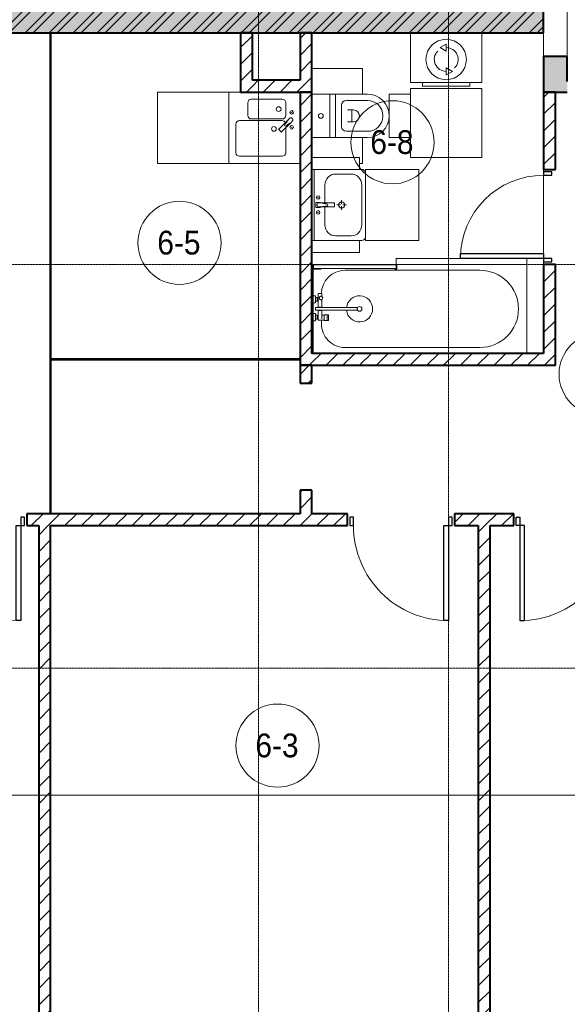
# Model space of a CAD drawing. Header units: millimetres. Extents: x 5617 to 143375, y 7718 to 186221.
# Tile 24 of 106: x 33196 to 37806, y 15970 to 24260. Entities that reach past the tile are written whole.
import ezdxf

# ---------------------------------------------------------------- set-up
doc = ezdxf.new("R2010")
doc.units = ezdxf.units.MM
doc.linetypes.add('ADSK_Линия сетки', pattern=[25, 20, -2.5, 0, -2.5])
doc.linetypes.add('Линия сетки', pattern=[25, 20, -2.5, 0, -2.5])
for name, color, linetype, lineweight in [('Двери', 7, 'Continuous', 18), ('Марки помещений', 7, 'Continuous', 20), ('Мебель', 7, 'Continuous', 18), ('Оси', 7, 'Continuous', 9), ('Перекрытия', 7, 'Continuous', 18), ('Сантехнические приборы', 7, 'Continuous', 18), ('Стены разрез', 7, 'Continuous', 40), ('Стены штриховка', 7, 'Continuous', 40), ('Форма', 7, 'Continuous', 18), ('Электрооборудование', 7, 'Continuous', 18)]:
    doc.layers.add(name, color=color, linetype=linetype, lineweight=lineweight)
doc.styles.add('Arial_3', font='arial.ttf', dxfattribs={"width": 0.9, "height": 200})
pattern_1 = [(45, (0, 0), (-70.71068, 70.71068), [])]

# ---------------------------------------------------------------- blocks, each defined once
blk = doc.blocks.new('MR_Мойка - Кухонная мойка-2515860-МКСС_К4_L08_28_500_')
at = {"layer": 'Сантехнические приборы', "color": 253, "true_color": 0xaaaaaa}
for p, q in [((300, -550), (300, 50)), ((-104, -70), (-210, -70)), ((-136.7, -6.7), (-122.6, -33.3)), ((-79, -39), (-69.8, -48.2)), ((-69.8, -48.2), (11.4, -129.4)), ((-45.7, -24.2), (-55, -14.9)), ((35.5, -105.4), (-45.7, -24.2)), ((2.7, -6.7), (-11.4, -33.3)), ((210, -70), (0.1, -70)), ((-240, -100), (-240, -360)), ((-74, -360), (-74, -100)), ((-60, -100), (-60, -460)), ((15.7, -129.4), (35.5, -109.6)), ((240, -460), (240, -100)), ((-210, -390), (-104, -390)), ((-300, -450), (-300, -550)), ((-300, -450), (-300, -550)), ((-30, -490), (210, -490)), ((-300, -550), (300, -550))]:
    blk.add_line(p, q, dxfattribs=at)
for centre, radius, start, end in [((-210, -100), 30, 90, 180), ((-129.7, -20), 15, 360, 180), ((-129.7, -20), 15, 180, 360), ((-104, -100), 30, 360, 90), ((-67, -26.9), 17, 45, 225), ((-171.5, -230.2), 208.5, 46.5946, 60.81769), ((-30, -100), 30, 118.55106, 180), ((136.3, 77.5), 208.5, 209.18231, 223.4054), ((-21.7, -72.3), 9.19, 225, 45), ((-4.3, -20), 15, 360, 180), ((-4.3, -20), 15, 180, 360), ((210, -100), 30, 360, 90), ((-157, -130), 20, 360, 180), ((-157, -130), 20, 180, 360), ((10, -170), 20, 360, 180), ((13.5, -127.3), 3, 225, 315), ((13.5, -127.3), 3, 225, 315), ((33.3, -107.5), 3, 315, 45), ((33.3, -107.5), 3, 315, 45), ((10, -170), 20, 180, 360), ((-210, -360), 30, 180, 270), ((-104, -360), 30, 270, 360), ((-30, -460), 30, 180, 270), ((210, -460), 30, 270, 360)]:
    blk.add_arc(centre, radius, start, end, dxfattribs=at)
blk = doc.blocks.new('MR_Зона обслуживания - MR_Зона обслуживания-2638748-МКСС_К4_L08_28_500_')
at = {"layer": 'Мебель', "lineweight": 9}
for p, q in [((300, 0), (-300, 0)), ((-300, 0), (-300, -600)), ((300, -600), (300, 0)), ((-300, -600), (300, -600))]:
    blk.add_line(p, q, dxfattribs=at)
blk = doc.blocks.new('A_DOR_Door - Вн_3_Одинарная_800x2100-2910492-МКСС_К4_L08_28_500_')
at = {"layer": 'Двери', "color": 253, "lineweight": 30, "true_color": 0xaaaaaa}
for p, q in [((-350, 50), (-350, 750)), ((-350, 750), (-310, 750)), ((-350, 50), (-350, 750)), ((-310, 750), (-310, 50)), ((-380, 50), (-380, -20)), ((-350, 50), (-380, 50)), ((-310, 50), (-350, 50)), ((-350, -20), (-350, 50)), ((380, 50), (350, 50)), ((350, 50), (350, -20)), ((380, -20), (380, 50)), ((-380, -20), (-350, -20)), ((350, -20), (380, -20))]:
    blk.add_line(p, q, dxfattribs=at)
at = {"layer": 'Двери', "color": 254, "lineweight": 9, "true_color": 0xd4d4d4}
blk.add_arc((-350, 50), 700, 360, 90, dxfattribs=at)
blk = doc.blocks.new('A_DOR_Door - Вн_3_Одинарная_900x2100-3286973-МКСС_К4_L08_28_500_')
at = {"layer": 'Двери', "color": 253, "lineweight": 30, "true_color": 0xaaaaaa}
for p, q in [((-400, 50), (-400, 850)), ((-400, 850), (-360, 850)), ((-400, 50), (-400, 850)), ((-360, 850), (-360, 50)), ((-430, 50), (-430, -20)), ((-400, 50), (-430, 50)), ((-360, 50), (-400, 50)), ((-400, -20), (-400, 50)), ((430, 50), (400, 50)), ((400, 50), (400, -20)), ((430, -20), (430, 50)), ((-430, -20), (-400, -20)), ((400, -20), (430, -20))]:
    blk.add_line(p, q, dxfattribs=at)
at = {"layer": 'Двери', "color": 254, "lineweight": 9, "true_color": 0xd4d4d4}
blk.add_arc((-400, 50), 800, 360, 90, dxfattribs=at)
blk = doc.blocks.new('A_DOR_Door - Вн_3_Одинарная_900x2100-3287716-МКСС_К4_L08_28_500_')
at = {"layer": 'Двери', "color": 253, "lineweight": 30, "true_color": 0xaaaaaa}
for p, q in [((-430, 20), (-400, 20)), ((-430, -50), (-430, 20)), ((-400, 20), (-400, -50)), ((400, -50), (400, 20)), ((400, 20), (430, 20)), ((430, 20), (430, -50)), ((-400, -50), (-430, -50)), ((-400, -50), (-400, -850)), ((-360, -50), (-400, -50)), ((-400, -50), (-400, -850)), ((-360, -850), (-360, -50)), ((430, -50), (400, -50)), ((-400, -850), (-360, -850))]:
    blk.add_line(p, q, dxfattribs=at)
at = {"layer": 'Двери', "color": 254, "lineweight": 9, "true_color": 0xd4d4d4}
blk.add_arc((-400, -50), 800, 270, 0, dxfattribs=at)
blk = doc.blocks.new('MR_Ванна - Санузел с ванной_1800x750-V14-МКСС_К4_L08_28_500_')
at = {"layer": 'Сантехнические приборы', "color": 253, "true_color": 0xaaaaaa}
for p, q in [((-900, 0), (-900, -750)), ((900, -275.2), (900, 0)), ((-505, -50), (630, -50)), ((780, -276.9), (770.9, -276.9)), ((770.9, -276.9), (770.9, -323.9)), ((770.9, -323.9), (780, -323.9)), ((807.5, -276.9), (780, -276.9)), ((780, -276.9), (780, -323.9)), ((780, -323.9), (780, -276.9)), ((780, -323.9), (807.5, -323.9)), ((807.5, -323.9), (807.5, -276.9)), ((858, -278.8), (807.5, -278.8)), ((807.5, -278.8), (807.5, -321.6)), ((807.5, -321.6), (826.3, -321.6)), ((826.3, -291.7), (826.3, -363.7)), ((830, -250), (830, -278.8)), ((858, -291.7), (858, -278.8)), ((858, -363.7), (858, -291.7)), ((866, -291.7), (858, -291.7)), ((858, -291.7), (858, -318.6)), ((858, -318.6), (866, -318.6)), ((880, -289), (866, -289)), ((866, -289), (866, -321)), ((866, -318.6), (866, -291.7)), ((866, -321), (880, -321)), ((900, -275.2), (880, -275.2)), ((880, -275.2), (880, -335)), ((880, -321), (880, -289)), ((900, -335), (900, -275.2)), ((880, -363.7), (524.9, -363.7)), ((524.9, -386.3), (880, -386.3)), ((826.3, -386.3), (826.3, -453.7)), ((858, -504.1), (858, -386.3)), ((880, -335), (900, -335)), ((880, -386.3), (880, -363.7)), ((900, -425), (900, -335)), ((826.3, -480.7), (826.3, -504.1)), ((858, -441.4), (858, -468.3)), ((866, -441.4), (858, -441.4)), ((858, -468.3), (866, -468.3)), ((866, -439), (866, -471)), ((880, -439), (866, -439)), ((866, -468.3), (866, -441.4)), ((866, -471), (880, -471)), ((880, -425), (880, -484.8)), ((900, -425), (880, -425)), ((880, -471), (880, -439)), ((880, -484.8), (900, -484.8)), ((900, -484.8), (900, -425)), ((900, -710), (900, -484.8)), ((826.3, -504.1), (858, -504.1)), ((630, -700), (-505, -700)), ((195, -710), (195, -750.1)), ((210, -710), (195, -710)), ((200, -745.1), (200, -715)), ((200, -715), (210, -715)), ((895, -715), (200, -715)), ((200, -715), (200, -745.1)), ((210, -745.1), (200, -745.1)), ((200, -745.1), (895, -745.1)), ((210, -715), (210, -710)), ((210, -750.1), (210, -745.1)), ((900, -710), (835, -710)), ((835, -710), (835, -715)), ((835, -715), (895, -715)), ((895, -745.1), (885, -745.1)), ((885, -745.1), (885, -750)), ((895, -715), (895, -745.1)), ((895, -745.1), (895, -715)), ((900, -750), (900, -710)), ((195, -750.1), (210, -750.1)), ((210, -750), (885, -750)), ((885, -750), (900, -750))]:
    blk.add_line(p, q, dxfattribs=at)
for centre, radius, start, end in [((-505, -375), 325, 90, 270), ((630, -250), 200, 360, 90), ((508.5, -375), 110, 5.91598, 354.08402), ((508.5, -375), 20, 90, 270), ((508.5, -375), 20, 270, 90), ((508.5, -375), 20, 325.4667, 34.5333), ((843.9, -375), 15.5, 47.00933, 132.99067), ((843.9, -375), 15.5, 227.00933, 312.99067), ((832.8, -467.2), 15, 90, 270), ((832.8, -467.2), 15, 244.04828, 115.95172), ((832.8, -467.2), 15, 270, 90), ((630, -500), 200, 270, 358.81432)]:
    blk.add_arc(centre, radius, start, end, dxfattribs=at)
blk = doc.blocks.new('MR_Зона обслуживания - MR_Зона обслуживания-V46-МКСС_К4_L08_28_500_')
at = {"layer": 'Мебель', "lineweight": 9}
for p, q in [((545.1, 0), (-550, 0)), ((-550, 0), (-550, -50)), ((9.4, -50), (550, -50)), ((550, -50), (550, -0.1))]:
    blk.add_line(p, q, dxfattribs=at)
blk = doc.blocks.new('MR_Унитаз напольный - Санузел с ванной-2515844-МКСС_К4_L08_28_500_')
at = {"layer": 'Сантехнические приборы', "color": 253, "true_color": 0xaaaaaa}
for p, q in [((-182.5, 200), (-182.5, 50)), ((182.5, 50), (182.5, 200)), ((-182.5, 50), (182.5, 50)), ((182.5, 50), (-182.5, 50)), ((-182.5, 50), (-182.5, 0)), ((-182.5, 0), (182.5, 0)), ((182.5, 0), (182.5, 50)), ((182.5, 0), (-182.5, 0)), ((-182.5, 0), (-182.5, -267.5)), ((-90, -50), (90, -50)), ((182.5, -267.5), (182.5, 0)), ((-130, -267.5), (-130, -90)), ((-50, -150), (-50, -100)), ((-50, -135), (50, -135)), ((50, -100), (50, -150)), ((130, -90), (130, -267.5))]:
    blk.add_line(p, q, dxfattribs=at)
for centre, radius, start, end in [((0, 125), 20, 0, 180), ((0, 125), 20, 180, 0), ((-90, -90), 40, 90, 180), ((90, -90), 40, 360, 90), ((0, -150), 50, 180, 0), ((0, -267.5), 182.5, 180, 360), ((0, -267.5), 130, 180, 0)]:
    blk.add_arc(centre, radius, start, end, dxfattribs=at)
blk = doc.blocks.new('MR_Зона обслуживания - MR_Зона обслуживания-V47-МКСС_К4_L08_28_500_')
at = {"layer": 'Мебель', "lineweight": 9}
for p, q in [((182.5, 0), (-182.5, 0)), ((-182.5, 0), (-182.5, -180.4)), ((182.5, -180.4), (182.5, 0))]:
    blk.add_line(p, q, dxfattribs=at)
blk = doc.blocks.new('MR_Зона обслуживания - MR_Зона обслуживания-2638729-МКСС_К4_L08_28_500_')
at = {"layer": 'Мебель', "lineweight": 9}
for p, q in [((108.75, -425), (108.75, 0)), ((-108.75, -425), (108.75, -425))]:
    blk.add_line(p, q, dxfattribs=at)
blk = doc.blocks.new('MR_Зона обслуживания - MR_Зона обслуживания-V48-МКСС_К4_L08_28_500_')
at = {"layer": 'Мебель', "lineweight": 9}
for p, q in [((-108.75, -400), (-108.75, -425)), ((-108.75, -425), (108.75, -425))]:
    blk.add_line(p, q, dxfattribs=at)
blk = doc.blocks.new('MR_Тумба-Умывальник с зеркалом - Тумба-умывальник_600-2515846-МКСС_К4_L08_28_500_')
at = {"layer": 'Сантехнические приборы', "color": 253, "true_color": 0xaaaaaa}
for p, q in [((-300, -20), (300, -20)), ((-69.7, -39.8), (-55.6, -66.3)), ((20, -33.1), (-20, -33.1)), ((-20, -33.1), (-20, -73.1)), ((-20, -73.1), (-17, -73.1)), ((-17, -60), (-17, -73.1)), ((-17, -73.1), (-17, -187.9)), ((17, -73.1), (17, -60)), ((17, -187.9), (17, -73.1)), ((17, -73.1), (20, -73.1)), ((20, -73.1), (20, -33.1)), ((69.7, -39.8), (55.6, -66.3)), ((-17, -110), (-170, -110)), ((170, -110), (17, -110)), ((-260, -200), (-260, -330)), ((-14, -190.9), (14, -190.9)), ((0, -210), (0, -240)), ((260, -330), (260, -200)), ((-10, -250), (-40, -250)), ((0, -290), (0, -260)), ((40, -250), (10, -250)), ((-300, -400), (-300, -420)), ((300, -420), (300, -400)), ((-170, -420), (170, -420))]:
    blk.add_line(p, q, dxfattribs=at)
for centre, radius, start, end in [((-62.7, -53.1), 15, 360, 180), ((-62.7, -53.1), 15, 180, 360), ((0, -60), 17, 360, 180), ((-217.6, -129.9), 208.5, 1.5946, 15.81769), ((217.6, -129.9), 208.5, 164.18231, 178.4054), ((62.7, -53.1), 15, 360, 180), ((62.7, -53.1), 15, 180, 360), ((-170, -200), 90, 90, 180), ((0, -124.1), 9.19, 180, 360), ((170, -200), 90, 360, 90), ((0, -250), 25, 0, 180), ((-14, -187.9), 3, 180, 270), ((-14, -187.9), 3, 195, 255), ((14, -187.9), 3, 270, 0), ((14, -187.9), 3, 285, 345), ((-170, -330), 90, 180, 270), ((0, -250), 25, 180, 0), ((170, -330), 90, 270, 360), ((-270, -420), 30, 180, 270), ((270, -420), 30, 270, 360)]:
    blk.add_arc(centre, radius, start, end, dxfattribs=at)
blk = doc.blocks.new('MR_Зона обслуживания - MR_Зона обслуживания-2638731-МКСС_К4_L08_28_500_')
at = {"layer": 'Мебель', "lineweight": 9}
for p, q in [((300, 0), (-300, 0)), ((-300, 0), (-300, -450)), ((300, -450), (300, 0)), ((-300, -450), (300, -450))]:
    blk.add_line(p, q, dxfattribs=at)
blk = doc.blocks.new('MR_Зона обслуживания - MR_Зона обслуживания-2638732-МКСС_К4_L08_28_500_')
at = {"layer": 'Мебель', "lineweight": 9}
for p, q in [((-50, 0), (-50, -400)), ((50, -400), (50, 0)), ((-50, -400), (50, -400))]:
    blk.add_line(p, q, dxfattribs=at)
blk = doc.blocks.new('MR_Стиральная машина - Стиральная машина_450-V49-МКСС_К4_L08_28_500_')
at = {"layer": 'Электрооборудование', "color": 253, "true_color": 0xaaaaaa}
for p, q in [((-300, 0), (-300, -420)), ((300, -420), (300, 0)), ((0, -95), (-52, -125)), ((-52, -125), (0, -155)), ((0, -155), (0, -95)), ((0, -295), (0, -355)), ((52, -325), (0, -295)), ((0, -355), (52, -325)), ((-300, -420), (300, -420)), ((-200, -420), (-200, -450)), ((-200, -450), (200, -450)), ((200, -450), (200, -420))]:
    blk.add_line(p, q, dxfattribs=at)
for radius, start, end in [(170, 360, 180), (100, 135, 270), (100, 315, 90), (170, 180, 360)]:
    blk.add_arc((0, -225), radius, start, end, dxfattribs=at)
blk = doc.blocks.new('MR_Зона обслуживания - MR_Зона обслуживания-2638756-МКСС_К4_L08_28_500_')
at = {"layer": 'Мебель', "lineweight": 9}
for p, q in [((300, 0), (-300, 0)), ((-300, 0), (-300, -580)), ((300, -580), (300, 0)), ((-300, -580), (300, -580))]:
    blk.add_line(p, q, dxfattribs=at)
blk = doc.blocks.new('135_SLK_K4_AR_rvt-1-МКСС_К4_L08_28_500_')
at = {"layer": 'Стены разрез', "lineweight": 9, "true_color": 0xaaaaaa}
h = blk.add_hatch(dxfattribs=at)
h.set_pattern_fill('FP_1', color=253, style=0, pattern_type=2)
h.set_pattern_definition([(50, (0, 0), (218.62117, -19.1268), [22.86, -251.46]), (355, (0, 0), (-42.29187, 229.2684), [18.288, -201.168]), (100.451, (18.22, -1.6), (176.33107, 210.13963), [19.428, -213.708]), (46.184, (0, 60.96), (325.29495, -50.45164), [34.29, -377.19]), (96.636, (27.1, 56.76), (284.883, 296.9127), [29.142, -320.562]), (351.184, (0, 60.96), (284.8858, 296.9107), [27.432, -301.752]), (21, (30.48, 45.72), (181.93753, -122.71832), [22.86, -251.46]), (326, (30.48, 45.72), (74.16223, 221.0262), [18.288, -201.168]), (71.451, (45.64, 35.5), (256.10035, 98.30526), [19.428, -213.708]), (37.5, (0, 0), (3.70639, 101.465895), [3.353, -195.377, 3.353, -200.863, -201.93]), (37.5, (0, 0), (3.70639, 101.465895), [-402.946, 3.353, -198.577]), (7.5, (0, 0), (80.18358, 120.21653), [3.353, -113.081, 3.353, -190.805, -76.962]), (7.5, (0, 0), (80.18358, 120.21653), [-310.591, 3.353, -73.609]), (327.5, (-67.97, 0), (162.708646, -6.87497), [3.353, -72.847, 3.353, -234.391, -315.468]), (327.5, (-67.97, 0), (162.708646, -6.87497), [-313.944, 3.353, -312.115]), (317.5, (-98.45, 0), (177.75468, 30.51183), [3.353, -95.707, 3.353, -154.534, -224.028]), (317.5, (-98.45, 0), (177.75468, 30.51183), [-256.946, 3.353, -220.675])])
h.paths.add_polyline_path([(88549.8, 24150), (95950, 24150), (95950, 24350), (88549.8, 24350), (88549.8, 24151.4)])
h = blk.add_hatch(dxfattribs=at)
h.set_pattern_fill('FP_2', color=253, style=0, pattern_type=2)
h.set_pattern_definition([(45, (0, 0), (-101.02788, 101.02788), []), (45, (67.35, 0), (-101.02788, 101.02788), [])])
h.paths.add_polyline_path([(88549.8, 24150), (95950, 24150), (95950, 24350), (88549.8, 24350), (88549.8, 24151.4)])
h = blk.add_hatch(dxfattribs=at)
h.set_pattern_fill('FP_3', color=253, style=0, pattern_type=2)
h.set_pattern_definition(pattern_1)
h.paths.add_polyline_path([(93500, 23650), (93500, 24150), (93400, 24150), (93400, 23650)])
h = blk.add_hatch(dxfattribs=at)
h.set_pattern_fill('FP_3', color=253, style=0, pattern_type=2)
h.set_pattern_definition(pattern_1)
h.paths.add_polyline_path([(93900, 23650), (94000, 23650), (94000, 24150), (93900, 24150), (93900, 23750)])
at = {"layer": 'Стены разрез', "lineweight": 18, "true_color": 0xcbcbcb}
h = blk.add_hatch(color=9, dxfattribs=at)
h.paths.add_polyline_path([(97700, 23650), (97700, 23950), (97250, 23950), (97250, 23650), (97609.7, 23650)])
h.paths.add_polyline_path([(96025.7, 23650), (96150, 23650), (96150, 23950), (95950, 23950), (95950, 23650)])
at = {"layer": 'Стены разрез', "lineweight": 9, "true_color": 0xaaaaaa}
h = blk.add_hatch(dxfattribs=at)
h.set_pattern_fill('FP_3', color=253, style=0, pattern_type=2)
h.set_pattern_definition(pattern_1)
h.paths.add_polyline_path([(93900, 23650), (93900, 23750), (93500, 23750), (93500, 23650), (93847.7, 23650)])
h = blk.add_hatch(dxfattribs=at)
h.set_pattern_fill('FP_3', color=253, style=0, pattern_type=2)
h.set_pattern_definition(pattern_1)
h.paths.add_polyline_path([(94000, 21350), (94000, 23650), (93900, 23650), (93900, 21350)])
h = blk.add_hatch(dxfattribs=at)
h.set_pattern_fill('FP_3', color=253, style=0, pattern_type=2)
h.set_pattern_definition(pattern_1)
h.paths.add_polyline_path([(96025.7, 21450), (96050, 21450), (96050, 22200), (95950, 22200), (95950, 21450)])
h.paths.add_polyline_path([(95950, 23000), (96050, 23000), (96050, 23650), (95950, 23650)])
h = blk.add_hatch(dxfattribs=at)
h.set_pattern_fill('FP_3', color=253, style=0, pattern_type=2)
h.set_pattern_definition(pattern_1)
h.paths.add_polyline_path([(96050, 21350), (96050, 21450), (94000, 21450), (94000, 21350), (96025.7, 21350)])
h = blk.add_hatch(dxfattribs=at)
h.set_pattern_fill('FP_3', color=253, style=0, pattern_type=2)
h.set_pattern_definition(pattern_1)
h.paths.add_polyline_path([(93900, 20100), (94000, 20100), (94000, 20300), (93900, 20300)])
h.paths.add_polyline_path([(93900, 21200), (94000, 21200), (94000, 21350), (93900, 21350)])
h = blk.add_hatch(dxfattribs=at)
h.set_pattern_fill('FP_3', color=253, style=0, pattern_type=2)
h.set_pattern_definition(pattern_1)
h.paths.add_polyline_path([(97400, 20000), (97400, 20100), (96600, 20100), (96600, 20000)])
h.paths.add_polyline_path([(95700, 20000), (95700, 20100), (95200, 20100), (95200, 20000), (95500, 20000)])
h.paths.add_polyline_path([(94300, 20000), (94300, 20100), (91600, 20100), (91600, 20000), (92857.7, 20000)])
h.paths.add_polyline_path([(90700, 20000), (90700, 20100), (88352.6, 20100), (88352.6, 20000), (89689.7, 20000)])
h = blk.add_hatch(dxfattribs=at)
h.set_pattern_fill('FP_3', color=253, style=0, pattern_type=2)
h.set_pattern_definition(pattern_1)
h.paths.add_polyline_path([(91700, 15600), (91800, 15600), (91800, 20000), (91700, 20000), (91700, 15780.1)])
h = blk.add_hatch(dxfattribs=at)
h.set_pattern_fill('FP_3', color=253, style=0, pattern_type=2)
h.set_pattern_definition(pattern_1)
h.paths.add_polyline_path([(95500, 15600), (95500, 20000), (95400, 20000), (95400, 15600)])
at = {"layer": 'Перекрытия', "color": 253, "true_color": 0xaaaaaa}
for p, q in [((96150, 25550), (96150, 23950)), ((95950, 23950), (95950, 24150)), ((95950, 23000), (95950, 22980)), ((95950, 22980), (95950, 23000)), ((95950, 22950), (95950, 22290)), ((95950, 22290), (95950, 22950)), ((95950, 22220), (95950, 22200)), ((95950, 22200), (95950, 22220))]:
    blk.add_line(p, q, dxfattribs=at)
at = {"layer": 'Стены разрез', "color": 253, "true_color": 0xaaaaaa}
for p, q in [((95950, 24150), (95950, 24350)), ((88549.8, 24150), (91799.6, 24150)), ((91799.6, 24150), (91799.6, 20100)), ((91800.4, 24150), (95950, 24150)), ((91800.4, 21400.4), (91800.4, 24150)), ((93500, 24150), (93400, 24150)), ((93400, 24150), (93400, 23650)), ((93500, 23750), (93500, 24150)), ((94000, 24150), (93900, 24150)), ((93900, 24150), (93900, 23750)), ((94000, 23650), (94000, 24150)), ((96150, 23950), (95950, 23950)), ((95950, 23950), (95950, 23650)), ((96150, 23740), (96150, 23950)), ((93900, 23750), (93500, 23750)), ((93400, 23650), (93500, 23650)), ((93500, 23650), (93900, 23650)), ((94000, 23650), (93900, 23650)), ((93900, 23650), (93900, 21400.4)), ((93900, 23650), (94000, 23650)), ((94000, 21450), (94000, 23650)), ((95950, 23650), (96150, 23650)), ((96050, 23650), (95950, 23650)), ((95950, 23650), (95950, 23000)), ((96050, 23000), (96050, 23650)), ((95950, 23000), (96050, 23000)), ((96050, 22200), (95950, 22200)), ((95950, 22200), (95950, 21450)), ((96050, 21450), (96050, 22200)), ((93900, 21400.4), (91800.4, 21400.4)), ((91800.4, 20100), (91800.4, 21399.6)), ((91800.4, 21399.6), (93900, 21399.6)), ((93900, 21399.6), (93900, 21350)), ((95950, 21450), (94000, 21450)), ((96050, 21350), (96050, 21450)), ((94000, 21350), (93900, 21350)), ((93900, 21350), (93900, 21200)), ((93900, 21350), (94000, 21350)), ((94000, 21350), (96050, 21350)), ((94000, 21200), (94000, 21350)), ((93900, 21200), (94000, 21200)), ((94000, 20300), (93900, 20300)), ((93900, 20300), (93900, 20100)), ((94000, 20100), (94000, 20300)), ((91799.6, 20100), (91600, 20100)), ((91600, 20100), (91600, 20000)), ((93900, 20100), (91800.4, 20100)), ((94300, 20100), (94000, 20100)), ((94300, 20000), (94300, 20100)), ((95700, 20100), (95200, 20100)), ((95200, 20100), (95200, 20000)), ((95700, 20000), (95700, 20100)), ((91600, 20000), (91700, 20000)), ((91700, 20000), (91700, 15600)), ((91800, 15600), (91800, 20000)), ((91800, 20000), (94300, 20000)), ((95200, 20000), (95400, 20000)), ((95400, 20000), (95400, 15600)), ((95500, 15600), (95500, 20000)), ((95500, 20000), (95700, 20000))]:
    blk.add_line(p, q, dxfattribs=at)
at = {"layer": 'Стены штриховка', "color": 253, "true_color": 0xaaaaaa}
for p, q in [((91800.4, 24150), (91799.6, 24150)), ((93900, 21399.6), (93900, 21400.4)), ((91799.6, 20100), (91800.4, 20100))]:
    blk.add_line(p, q, dxfattribs=at)
at = {"layer": 'Двери', "color": 253, "lineweight": 18, "true_color": 0xaaaaaa}
for name, p, rotation in [('A_DOR_Door - Вн_3_Одинарная_800x2100-2910492-МКСС_К4_L08_28_500_', (96000, 22600), 90.00000000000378), ('A_DOR_Door - Вн_3_Одинарная_900x2100-3286973-МКСС_К4_L08_28_500_', (91150, 20050), 180), ('A_DOR_Door - Вн_3_Одинарная_900x2100-3286973-МКСС_К4_L08_28_500_', (94750, 20050), 180)]:
    blk.add_blockref(name, p, dxfattribs=dict(at, rotation=rotation))
blk.add_blockref('A_DOR_Door - Вн_3_Одинарная_900x2100-3287716-МКСС_К4_L08_28_500_', (96150, 20050), dxfattribs=at)
at = {"layer": 'Мебель', "color": 253, "lineweight": 18, "true_color": 0xaaaaaa}
for name, p, rotation in [('MR_Зона обслуживания - MR_Зона обслуживания-2638729-МКСС_К4_L08_28_500_', (94000, 23741.2), 90.00000000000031), ('MR_Зона обслуживания - MR_Зона обслуживания-2638748-МКСС_К4_L08_28_500_', (93300, 23350), 269.999999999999), ('MR_Зона обслуживания - MR_Зона обслуживания-V47-МКСС_К4_L08_28_500_', (94650, 23450), 90.00000000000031), ('MR_Зона обслуживания - MR_Зона обслуживания-V48-МКСС_К4_L08_28_500_', (94000, 23158.7), 90.00000000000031), ('MR_Зона обслуживания - MR_Зона обслуживания-2638732-МКСС_К4_L08_28_500_', (94000, 23050), 89.9999999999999), ('MR_Зона обслуживания - MR_Зона обслуживания-2638731-МКСС_К4_L08_28_500_', (94450, 22700), 89.9999999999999), ('MR_Зона обслуживания - MR_Зона обслуживания-2638732-МКСС_К4_L08_28_500_', (94000, 22350), 89.9999999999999), ('MR_Зона обслуживания - MR_Зона обслуживания-V46-МКСС_К4_L08_28_500_', (95259.4, 22200), 180)]:
    blk.add_blockref(name, p, dxfattribs=dict(at, rotation=rotation))
blk.add_blockref('MR_Зона обслуживания - MR_Зона обслуживания-2638756-МКСС_К4_L08_28_500_', (95130.4, 23680), dxfattribs=at)
at = {"layer": 'Сантехнические приборы', "color": 253, "lineweight": 18, "true_color": 0xaaaaaa}
for name, p, rotation in [('MR_Мойка - Кухонная мойка-2515860-МКСС_К4_L08_28_500_', (93850, 23350), 269.999999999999), ('MR_Унитаз напольный - Санузел с ванной-2515844-МКСС_К4_L08_28_500_', (94200, 23450), 90.00000000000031), ('MR_Тумба-Умывальник с зеркалом - Тумба-умывальник_600-2515846-МКСС_К4_L08_28_500_', (94000, 22700), 89.9999999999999), ('MR_Ванна - Санузел с ванной_1800x750-V14-МКСС_К4_L08_28_500_', (94909.4, 21450), 180)]:
    blk.add_blockref(name, p, dxfattribs=dict(at, rotation=rotation))
at = {"layer": 'Электрооборудование', "color": 253, "lineweight": 18, "true_color": 0xaaaaaa}
blk.add_blockref('MR_Стиральная машина - Стиральная машина_450-V49-МКСС_К4_L08_28_500_', (95130.4, 24150), dxfattribs=at)
blk = doc.blocks.new('135_SLK_K4_AR_FCD_rvt-1-МКСС_К4_L08_28_500_')
at = {"layer": 'Форма', "color": 253, "lineweight": 9, "true_color": 0xaaaaaa}
blk.add_line((136800, 17730), (90270.9, 17730), dxfattribs=at)
blk = doc.blocks.new('050_Марка_Помещение - Номер-620969-МКСС_К4_L08_28_500_')
at = {"layer": 'Марки помещений'}
blk.add_circle((0, 0), 3.5, dxfattribs=at)

msp = doc.modelspace()

# ---------------------------------------------------------------- linework, layer by layer
at = {"layer": 'Оси', "linetype": 'Линия сетки'}
for p, q in [((35206.2, 12025.7), (35206.2, 33150)), ((36806.2, 12025.7), (36806.2, 33150))]:
    msp.add_line(p, q, dxfattribs=at)
at = {"layer": 'Оси', "linetype": 'ADSK_Линия сетки'}
for p, q in [((78406.2, 22200), (26144.7, 22200)), ((78406.2, 18800), (26144.7, 18800))]:
    msp.add_line(p, q, dxfattribs=at)

# ---------------------------------------------------------------- block references
at = {"lineweight": 5}
for name in ['135_SLK_K4_AR_FCD_rvt-1-МКСС_К4_L08_28_500_', '135_SLK_K4_AR_rvt-1-МКСС_К4_L08_28_500_']:
    msp.add_blockref(name, (-58343.8, 0), dxfattribs=at)
at = {"layer": 'Марки помещений', "xscale": 99.99999999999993, "yscale": 99.99999999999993, "zscale": 99.99999999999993}
for p in [(36334.5, 23227.7), (34541.4, 22381.2), (38086.9, 21275.5), (35367, 18147.7)]:
    msp.add_blockref('050_Марка_Помещение - Номер-620969-МКСС_К4_L08_28_500_', p, dxfattribs=at)

# ---------------------------------------------------------------- texts
at = {"layer": 'Марки помещений', "lineweight": 9, "char_height": 200, "width": 447.342, "attachment_point": 1, "style": 'Arial_3'}
for s, insert in [('6-8', (36148, 23329.4)), ('6-5', (34354.9, 22483)), ('6-3', (35180.5, 18249.4))]:
    msp.add_mtext(s, dxfattribs=dict(at, insert=insert))

doc.saveas('drawing.dxf')
